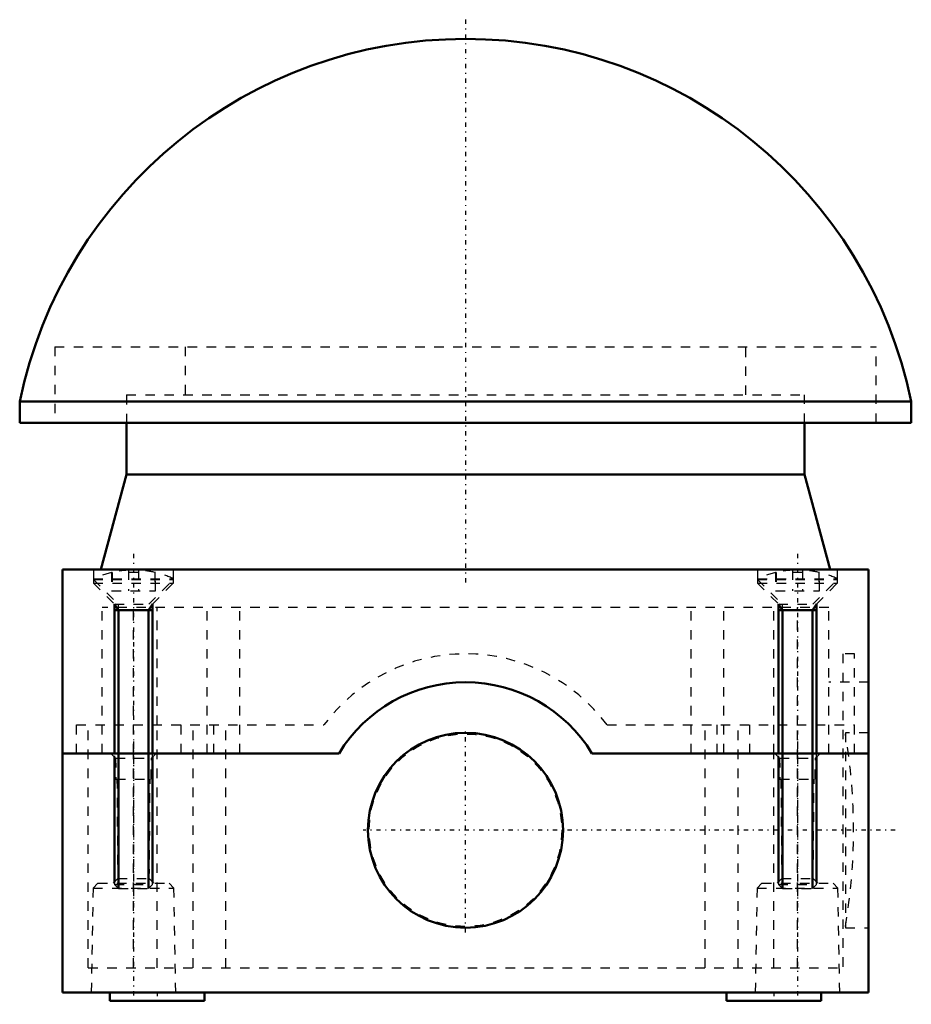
# Model space of a CAD drawing. Header units: millimetres. Extents: x -47 to 47, y -26 to 77.
import ezdxf

# ---------------------------------------------------------------- set-up
doc = ezdxf.new("R2010")
doc.units = ezdxf.units.MM
doc.linetypes.add('Center', pattern=[1.5, 0.45, -0.5, 0.05, -0.5])
doc.linetypes.add('Dashed', pattern=[2, 1, -1])
for name, color, linetype, lineweight in [('AM_0', 7, 'Continuous', 30), ('AM_10', 7, 'Continuous', 5), ('AM_3', 7, 'Dashed', 5), ('AM_7', 7, 'Center', 5)]:
    doc.layers.add(name, color=color, linetype=linetype, lineweight=lineweight)

msp = doc.modelspace()

# ---------------------------------------------------------------- linework, layer by layer
at = {"layer": 'AM_0', "color": 7, "linetype": 'Continuous', "lineweight": 50}
for p, q in [((-47, 37.1), (-47, 34.85)), ((-47, 37.1), (47, 37.1)), ((47, 34.85), (47, 37.1)), ((-47, 34.85), (47, 34.85)), ((-35.75, 34.85), (-35.75, 29.4)), ((35.75, 29.4), (35.75, 34.85)), ((-35.75, 29.4), (-38.43, 19.4)), ((-35.75, 29.4), (35.75, 29.4)), ((38.43, 19.4), (35.75, 29.4)), ((-42.5, 0), (-42.5, 19.4)), ((42.5, 19.4), (-42.5, 19.4)), ((42.5, 0), (42.5, 19.4)), ((-42.5, 0), (-13.33, 0)), ((-42.5, -25.2), (-42.5, 0)), ((13.33, 0), (42.5, 0)), ((42.5, 0), (42.5, -25.2)), ((-37, -0.39), (-37, -13.54)), ((-33, -13.54), (-33, -0.39)), ((33, -0.39), (33, -13.54)), ((37, -13.54), (37, -0.39)), ((42.5, -25.2), (-42.5, -25.2)), ((-37.5, -25.2), (-37.5, -26.1)), ((-27.5, -26.1), (-27.5, -25.2)), ((27.5, -25.2), (27.5, -26.1)), ((37.5, -26.1), (37.5, -25.2)), ((-37.5, -26.1), (-27.5, -26.1)), ((27.5, -26.1), (37.5, -26.1))]:
    msp.add_line(p, q, dxfattribs=at)
msp.add_circle((0, -8.1), 10.28, dxfattribs=at)
for centre, radius, start, end in [((0, 27.35), 48, 11.7159, 168.2841), ((0, -8.1), 15.6, 31.2807, 148.7193), ((0, -8.1), 15.6, 31.2807, 148.7193)]:
    msp.add_arc(centre, radius, start, end, dxfattribs=at)
at = {"layer": 'AM_10', "color": 7, "linetype": 'Continuous', "lineweight": 50}
for p, q in [((-37, 15.75), (-36.57, 15.09)), ((-37, 15.75), (-36.57, 15.09)), ((-37, 15.75), (-37, 0)), ((-33, 15.75), (-33.43, 15.09)), ((-33, 15.75), (-33.43, 15.09)), ((-33, 15.75), (-33, 0)), ((33, 15.75), (33.43, 15.09)), ((33, 15.75), (33.43, 15.09)), ((33, 15.75), (33, 0)), ((37, 15.75), (36.57, 15.09)), ((37, 15.75), (36.57, 15.09)), ((37, 15.75), (37, 0)), ((-37, 15.09), (-33, 15.09)), ((-37, 15.09), (-33, 15.09)), ((-36.57, -14.25), (-36.57, 15.09)), ((-36.57, -14.25), (-36.57, 15.09)), ((-33.43, -14.25), (-33.43, 15.09)), ((-33.43, -14.25), (-33.43, 15.09)), ((33, 15.09), (37, 15.09)), ((33, 15.09), (37, 15.09)), ((33.43, -14.25), (33.43, 15.09)), ((33.43, -14.25), (33.43, 15.09)), ((36.57, -14.25), (36.57, 15.09)), ((36.57, -14.25), (36.57, 15.09))]:
    msp.add_line(p, q, dxfattribs=at)
at = {"layer": 'AM_3', "color": 6, "linetype": 'Dashed', "lineweight": 25}
for p, q in [((-43.3, 42.88), (-43.3, 34.85)), ((-43.3, 42.88), (43.3, 42.88)), ((-29.55, 42.88), (-29.55, 37.8)), ((29.55, 37.8), (29.55, 42.88)), ((43.3, 34.85), (43.3, 42.88)), ((-35.75, 37.8), (-35.75, 34.85)), ((-35.75, 37.8), (35.75, 37.8)), ((35.75, 34.85), (35.75, 37.8)), ((-39.22, 19.4), (-39.22, 18.34)), ((-37.31, 19.08), (-37.31, 17.15)), ((-37.25, 19.08), (-37.31, 19.08)), ((-37.25, 19.08), (-37.25, 17.15)), ((-35.52, 19.32), (-35.52, 17.15)), ((-34.48, 19.08), (-35.52, 19.08)), ((-34.48, 19.32), (-34.48, 17.15)), ((-32.69, 19.08), (-32.75, 19.08)), ((-32.75, 19.08), (-32.75, 17.15)), ((-32.69, 17.15), (-32.69, 19.08)), ((-30.78, 18.34), (-30.78, 19.4)), ((30.78, 19.4), (30.78, 18.34)), ((32.69, 19.08), (32.69, 17.15)), ((32.75, 19.08), (32.69, 19.08)), ((32.75, 19.08), (32.75, 17.15)), ((34.48, 19.32), (34.48, 17.15)), ((35.52, 19.08), (34.48, 19.08)), ((35.52, 19.32), (35.52, 17.15)), ((37.31, 19.08), (37.25, 19.08)), ((37.25, 19.08), (37.25, 17.15)), ((37.31, 17.15), (37.31, 19.08)), ((39.22, 18.34), (39.22, 19.4)), ((-39.22, 18.42), (-39.22, 17.96)), ((-39.22, 18.42), (-30.79, 18.42)), ((-39.22, 18.34), (-36.62, 15.75)), ((-39.22, 18.34), (-30.78, 18.34)), ((-39.22, 17.96), (-30.79, 17.96)), ((-39.22, 17.96), (-37, 15.75)), ((-33.38, 15.75), (-30.78, 18.34)), ((-33, 15.75), (-30.79, 17.96)), ((-30.79, 17.96), (-30.79, 18.42)), ((30.78, 18.34), (33.38, 15.75)), ((30.78, 18.34), (39.22, 18.34)), ((30.79, 18.42), (30.79, 17.96)), ((30.79, 18.42), (39.22, 18.42)), ((30.79, 17.96), (39.22, 17.96)), ((30.79, 17.96), (33, 15.75)), ((36.62, 15.75), (39.22, 18.34)), ((37, 15.75), (39.22, 17.96)), ((39.22, 17.96), (39.22, 18.42)), ((-37.31, 17.15), (-32.69, 17.15)), ((32.69, 17.15), (37.31, 17.15)), ((-37, 15.75), (-37, -0.39)), ((-37, 15.75), (-33, 15.75)), ((-36.62, 15.75), (-36.62, 0)), ((-33.38, 0), (-33.38, 15.75)), ((-33, -0.39), (-33, 15.75)), ((33, 15.75), (33, -0.39)), ((33, 15.75), (37, 15.75)), ((33.38, 15.75), (33.38, 0)), ((36.62, 0), (36.62, 15.75)), ((37, -0.39), (37, 15.75)), ((-38.3, 0), (-38.3, 15.4)), ((38.3, 15.4), (-38.3, 15.4)), ((-35, 0), (-35, 15.4)), ((-32.5, 3), (-32.5, 15.4)), ((-27.25, 0), (-27.25, 15.4)), ((-23.8, 0), (-23.8, 15.4)), ((23.8, 0), (23.8, 15.4)), ((27.25, 0), (27.25, 15.4)), ((32.5, 0), (32.5, 15.4)), ((35, 3), (35, 15.4)), ((38.3, 0), (38.3, 15.4)), ((41.02, 10.5), (39.77, 10.5)), ((39.77, 10.5), (39.77, -22.6)), ((41.02, 0), (41.02, 10.5)), ((42.5, 7.5), (38.3, 7.5)), ((42.5, 7.5), (41.02, 7.5)), ((-41.02, 3), (-14.92, 3)), ((-41.02, 0), (-41.02, 3)), ((-39.77, -22.6), (-39.77, 3)), ((-32.5, -22.6), (-32.5, 3)), ((-29.98, 0), (-29.98, 3)), ((-28.72, -22.6), (-28.72, 3)), ((-26.52, 0), (-26.52, 3)), ((-25.27, -22.6), (-25.27, 3)), ((14.92, 3), (41.02, 3)), ((25.27, -22.6), (25.27, 3)), ((26.52, 0), (26.52, 3)), ((28.73, -22.6), (28.73, 3)), ((29.98, 0), (29.98, 3)), ((35, -22.6), (35, 3)), ((42.5, 2.18), (40.05, 2.18)), ((40.05, 2.18), (40.05, -18.38)), ((-37.4, 0), (-36.89, -0.5)), ((-36.89, -0.5), (-36.85, -2.7)), ((-36.89, -0.5), (-33.11, -0.5)), ((-35, -22.6), (-35, 0)), ((-33.15, -2.7), (-33.11, -0.5)), ((-33.11, -0.5), (-32.6, 0)), ((32.5, -22.6), (32.5, 0)), ((32.6, 0), (33.11, -0.5)), ((33.11, -0.5), (33.15, -2.7)), ((33.11, -0.5), (36.89, -0.5)), ((36.85, -2.7), (36.89, -0.5)), ((36.89, -0.5), (37.4, 0)), ((-36.85, -2.7), (-33.15, -2.7)), ((-36.75, -2.7), (-36.66, -13.2)), ((-33.34, -13.2), (-33.25, -2.7)), ((33.15, -2.7), (36.85, -2.7)), ((33.25, -2.7), (33.34, -13.2)), ((36.66, -13.2), (36.75, -2.7)), ((-36.66, -13.2), (-37.15, -13.7)), ((-36.66, -13.2), (-33.34, -13.2)), ((-32.85, -13.7), (-33.34, -13.2)), ((33.34, -13.2), (32.85, -13.7)), ((33.34, -13.2), (36.66, -13.2)), ((37.15, -13.7), (36.66, -13.2)), ((-39.26, -14.2), (-39.45, -25.2)), ((-38.75, -13.7), (-39.26, -14.2)), ((-39.26, -14.2), (-30.74, -14.2)), ((-38.75, -13.7), (-31.25, -13.7)), ((-37, -13.54), (-37, -13.82)), ((-37, -13.82), (-36.57, -14.25)), ((-37, -13.82), (-33, -13.82)), ((-36.57, -14.25), (-33.43, -14.25)), ((-33.43, -14.25), (-33, -13.82)), ((-33, -13.82), (-33, -13.54)), ((-30.74, -14.2), (-31.25, -13.7)), ((-30.55, -25.2), (-30.74, -14.2)), ((30.74, -14.2), (30.55, -25.2)), ((31.25, -13.7), (30.74, -14.2)), ((30.74, -14.2), (39.26, -14.2)), ((31.25, -13.7), (38.75, -13.7)), ((33, -13.54), (33, -13.82)), ((33, -13.82), (33.43, -14.25)), ((33, -13.82), (37, -13.82)), ((33.43, -14.25), (36.57, -14.25)), ((36.57, -14.25), (37, -13.82)), ((37, -13.82), (37, -13.54)), ((39.26, -14.2), (38.75, -13.7)), ((39.45, -25.2), (39.26, -14.2)), ((40.05, -18.38), (42.5, -18.38)), ((-39.77, -22.6), (39.77, -22.6))]:
    msp.add_line(p, q, dxfattribs=at)
msp.add_circle((0, -8.1), 10.15, dxfattribs=at)
for centre, radius, start, end in [((-35, 9.35), 10, 103.3454, 114.9293), ((-35, 9.35), 9.99, 92.956, 103.0205), ((-35, 9.35), 9.99, 76.9795, 87.044), ((-35, 9.35), 10, 65.0707, 76.6546), ((35, 9.35), 10, 103.3454, 114.9293), ((35, 9.35), 9.99, 92.956, 103.0205), ((35, 9.35), 9.99, 76.9795, 87.044), ((35, 9.35), 10, 65.0707, 76.6546), ((0, -8.1), 18.6, 36.6392, 143.3608), ((-19.09, -8.1), 60, 350.2604, 9.7396)]:
    msp.add_arc(centre, radius, start, end, dxfattribs=at)
at = {"layer": 'AM_7', "color": 4, "linetype": 'Center', "lineweight": 25}
for p, q in [((0, 77.38), (0, 17.66)), ((-35, 21.03), (-35, -15.93)), ((-35, 21.03), (-35, -15.93)), ((35, 21.03), (35, -15.93)), ((35, 21.03), (35, -15.93)), ((0, -18.89), (0, 2.69)), ((-35, 1.26), (-35, -26.46)), ((35, 1.26), (35, -26.46)), ((45.3, -8.1), (-10.79, -8.1)), ((-32.5, -25.16), (-32.5, -26.14)), ((32.5, -25.16), (32.5, -26.14))]:
    msp.add_line(p, q, dxfattribs=at)

doc.saveas('drawing.dxf')
